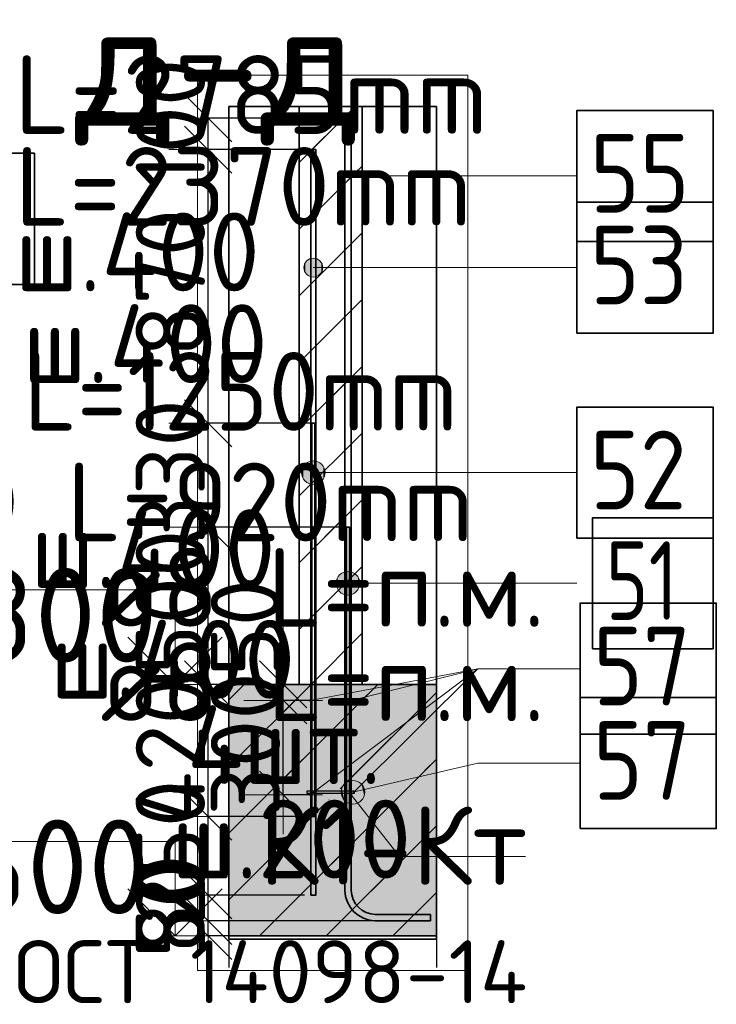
# Model space of a CAD drawing. Header units: millimetres. Extents: x 123094 to 184385, y 26948 to 48500.
# Tile 104 of 104: x 182170 to 184385, y 39527 to 42657. Entities that reach past the tile are written whole.
import ezdxf

# ---------------------------------------------------------------- set-up
doc = ezdxf.new("R2010")
doc.units = ezdxf.units.MM
doc.header["$PDMODE"] = 65
doc.linetypes.add('______11', pattern=[500, 400, -50, 0, -50])
doc.linetypes.add('______5', pattern=[1100, 800, -100, 100, -100])
for name, color, linetype, lineweight in [('Standard', 7, 'Continuous', 25), ('Арм.стержн. Выпуски', 180, 'Continuous', 35), ('Арматурный каркас 01', 4, 'Continuous', 35), ('Высотная отметки_ общее', 7, 'Continuous', 13), ('Размерная линия_ общее', 7, 'Continuous', 13), ('Стена_ общее', 7, 'Continuous', 35), ('Фундамент_ общее', 7, 'Continuous', 35)]:
    doc.layers.add(name, color=color, linetype=linetype, lineweight=lineweight)
doc.styles.add('ISOCPEUR', font='ISOCPEUR')
doc.dimstyles.new('DIMSTYLE_3', dxfattribs={"dimtxt": 220, "dimasz": 250, "dimexe": 0, "dimexo": 0, "dimgap": 110, "dimtad": 2, "dimdec": 0, "dimrnd": 5, "dimzin": 12, "dimdsep": 46, "dimtxsty": 'ISOCPEUR', "dimblk1": 'ALL_ML_STRICH', "dimblk2": 'ALL_ML_STRICH', "dimsah": 1, "dimcen": 0, "dimclrd": 7, "dimclre": 256, "dimclrt": 7, "dimadec": 0, "dimazin": 0, "dimtfac": 1, "dimtdec": 0, "dimtix": 1, "dimtmove": 2, "dimatfit": 3, "dimfxl": 0, "dimtzin": 0, "dimlwd": 0, "dimlwe": -3, "dimarcsym": 0})
doc.dimstyles.new('DIMSTYLE_5', dxfattribs={"dimtxt": 220, "dimasz": 250, "dimexe": 0, "dimexo": 0, "dimgap": 110, "dimtad": 2, "dimdec": 0, "dimrnd": 5, "dimzin": 12, "dimdsep": 46, "dimtxsty": 'ISOCPEUR', "dimblk1": 'ALL_ML_STRICH', "dimblk2": 'ALL_ML_STRICH', "dimsah": 1, "dimcen": 0, "dimclrd": 7, "dimclre": 256, "dimclrt": 7, "dimadec": 0, "dimazin": 0, "dimtfac": 1, "dimtdec": 0, "dimtix": 1, "dimtmove": 2, "dimatfit": 3, "dimfxl": 0, "dimtvp": 1.2, "dimtzin": 0, "dimlwd": 0, "dimlwe": -3, "dimarcsym": 0})
pattern_1 = [(45, (0, 0), (-212.13203, 212.13203), [400, -50, 0, -50]), (45, (-106.07, 106.07), (-212.13203, 212.13203), [800, -100, 100, -100])]

# ---------------------------------------------------------------- blocks, each defined once
blk = doc.blocks.new('COMPLEX_ELEVATIONDIM_3')
at = {"layer": 'Высотная отметки_ общее', "color": 7, "linetype": 'Continuous', "lineweight": 13, "transparency": 33554687}
for p, q in [((182664.3, 40843.9), (181464.3, 40843.9)), ((182664.3, 40543.9), (182664.3, 40843.9)), ((182664.3, 40543.9), (182514.3, 40693.9)), ((182664.3, 40543.9), (182814.3, 40693.9)), ((182664.3, 40543.9), (182664.3, 40543.9)), ((182664.3, 40543.9), (182664.3, 40543.9)), ((182664.3, 40543.9), (182730.4, 40543.9)), ((182664.3, 40543.9), (182664.3, 40543.9)), ((182664.3, 40543.9), (182664.3, 40543.9)), ((182664.3, 40043.9), (181464.3, 40043.9)), ((182664.3, 39743.9), (182664.3, 40043.9)), ((182664.3, 39743.9), (182514.3, 39893.9)), ((182664.3, 39743.9), (182814.3, 39893.9)), ((182664.3, 39743.9), (182664.3, 39743.9)), ((182664.3, 39743.9), (182664.3, 39743.9)), ((182664.3, 39743.9), (182730.4, 39743.9)), ((182664.3, 39743.9), (182664.3, 39743.9)), ((182664.3, 39743.9), (182664.3, 39743.9))]:
    blk.add_line(p, q, dxfattribs=at)
at = {"layer": 'Высотная отметки_ общее', "color": 7, "linetype": 'Continuous', "lineweight": 13, "transparency": 33554687, "char_height": 300, "attachment_point": 7, "style": 'ISOCPEUR'}
for s, insert, width in [('\\W0.95;-3.800', (181524.3, 40613.9), 1281.435), ('\\W0.95;-4.600', (181494.3, 39813.9), 1311.684)]:
    blk.add_mtext(s, dxfattribs=dict(at, insert=insert, width=width))
blk = doc.blocks.new('ALL_ML_STRICH')
at = {"color": 0, "linetype": 'ByBlock', "lineweight": -2}
for p, q in [((0, -0.5), (0, 0.5)), ((-0.3, -0.3), (0.3, 0.3)), ((-1, 0), (0.5, 0))]:
    blk.add_line(p, q, dxfattribs=at)
blk = doc.blocks.new('*D256')
at = {"layer": 'DEFPOINTS', "color": 7, "linetype": 'Continuous', "lineweight": 13, "transparency": 33554687}
for p in [(183476.1, 39791.9), (182769.5, 39743.9), (182874.2, 39743.9)]:
    blk.add_point(p, dxfattribs=at)
at = {"layer": 'Размерная линия_ общее', "color": 253, "linetype": 'Continuous', "lineweight": -2, "true_color": 0xa0a0a0, "transparency": 33554687}
for p, q in [((183456.1, 39791.9), (182769.5, 39791.9)), ((182854.2, 39743.9), (182769.5, 39743.9))]:
    blk.add_line(p, q, dxfattribs=at)
at = {"layer": 'Размерная линия_ общее', "color": 7, "linetype": 'Continuous', "lineweight": -2, "transparency": 33554687}
blk.add_line((182769.5, 39743.9), (182769.5, 39791.9), dxfattribs=at)
at = {"layer": 'Размерная линия_ общее', "color": 7, "linetype": 'Continuous', "lineweight": 13, "transparency": 33554687, "xscale": 250, "yscale": 250, "zscale": 250}
for p, rotation in [((182769.5, 39743.9), 270), ((182769.5, 39791.9), 90)]:
    blk.add_blockref('ALL_ML_STRICH', p, dxfattribs=dict(at, rotation=rotation))
at = {"layer": 'Размерная линия_ общее', "color": 7, "linetype": 'Continuous', "lineweight": 13, "transparency": 33554687, "insert": (182649.4, 39828.1), "char_height": 220, "width": 440, "attachment_point": 5, "rotation": 90, "style": 'ISOCPEUR'}
blk.add_mtext('\\A1;{50}', dxfattribs=at)
blk = doc.blocks.new('*D257')
at = {"layer": 'DEFPOINTS', "color": 7, "linetype": 'Continuous', "lineweight": 13, "transparency": 33554687}
for p in [(183096, 39873.9), (182769.5, 39791.9), (183476.1, 39791.9)]:
    blk.add_point(p, dxfattribs=at)
at = {"layer": 'Размерная линия_ общее', "color": 253, "linetype": 'Continuous', "lineweight": -2, "true_color": 0xa0a0a0, "transparency": 33554687}
for p, q in [((183076, 39873.9), (182769.5, 39873.9)), ((183456.1, 39791.9), (182769.5, 39791.9))]:
    blk.add_line(p, q, dxfattribs=at)
at = {"layer": 'Размерная линия_ общее', "color": 7, "linetype": 'Continuous', "lineweight": -2, "transparency": 33554687}
blk.add_line((182769.5, 39791.9), (182769.5, 39873.9), dxfattribs=at)
at = {"layer": 'Размерная линия_ общее', "color": 7, "linetype": 'Continuous', "lineweight": 13, "transparency": 33554687, "xscale": 250, "yscale": 250, "zscale": 250}
for p, rotation in [((182769.5, 39791.9), 270), ((182769.5, 39873.9), 90)]:
    blk.add_blockref('ALL_ML_STRICH', p, dxfattribs=dict(at, rotation=rotation))
at = {"layer": 'Размерная линия_ общее', "color": 7, "linetype": 'Continuous', "lineweight": 13, "transparency": 33554687, "insert": (182649.5, 39843.9), "char_height": 220, "width": 440, "attachment_point": 5, "rotation": 90, "style": 'ISOCPEUR'}
blk.add_mtext('\\A1;{80}', dxfattribs=at)
blk = doc.blocks.new('*D258')
at = {"layer": 'DEFPOINTS', "color": 7, "linetype": 'Continuous', "lineweight": 13, "transparency": 33554687}
for p in [(183117.7, 40123.9), (182769.5, 39873.9), (183096, 39873.9)]:
    blk.add_point(p, dxfattribs=at)
at = {"layer": 'Размерная линия_ общее', "color": 253, "linetype": 'Continuous', "lineweight": -2, "true_color": 0xa0a0a0, "transparency": 33554687}
for p, q in [((183097.7, 40123.9), (182769.5, 40123.9)), ((183076, 39873.9), (182769.5, 39873.9))]:
    blk.add_line(p, q, dxfattribs=at)
at = {"layer": 'Размерная линия_ общее', "color": 7, "linetype": 'Continuous', "lineweight": -2, "transparency": 33554687}
blk.add_line((182769.5, 39873.9), (182769.5, 40123.9), dxfattribs=at)
at = {"layer": 'Размерная линия_ общее', "color": 7, "linetype": 'Continuous', "lineweight": 13, "transparency": 33554687, "xscale": 250, "yscale": 250, "zscale": 250}
for p, rotation in [((182769.5, 40123.9), 90), ((182769.5, 39873.9), 270)]:
    blk.add_blockref('ALL_ML_STRICH', p, dxfattribs=dict(at, rotation=rotation))
at = {"layer": 'Размерная линия_ общее', "color": 7, "linetype": 'Continuous', "lineweight": 13, "transparency": 33554687, "insert": (182649.5, 40009.9), "char_height": 220, "width": 660, "attachment_point": 5, "rotation": 90, "style": 'ISOCPEUR'}
blk.add_mtext('\\A1;{250}', dxfattribs=at)
blk = doc.blocks.new('*D259')
at = {"layer": 'DEFPOINTS', "color": 7, "linetype": 'Continuous', "lineweight": 13, "transparency": 33554687}
for p in [(182916.4, 40543.9), (182769.5, 40123.9), (183117.7, 40123.9)]:
    blk.add_point(p, dxfattribs=at)
at = {"layer": 'Размерная линия_ общее', "color": 253, "linetype": 'Continuous', "lineweight": -2, "true_color": 0xa0a0a0, "transparency": 33554687}
for p, q in [((182896.4, 40543.9), (182769.5, 40543.9)), ((183097.7, 40123.9), (182769.5, 40123.9))]:
    blk.add_line(p, q, dxfattribs=at)
at = {"layer": 'Размерная линия_ общее', "color": 7, "linetype": 'Continuous', "lineweight": -2, "transparency": 33554687}
blk.add_line((182769.5, 40123.9), (182769.5, 40543.9), dxfattribs=at)
at = {"layer": 'Размерная линия_ общее', "color": 7, "linetype": 'Continuous', "lineweight": 13, "transparency": 33554687, "xscale": 250, "yscale": 250, "zscale": 250}
for p, rotation in [((182769.5, 40543.9), 90), ((182769.5, 40123.9), 270)]:
    blk.add_blockref('ALL_ML_STRICH', p, dxfattribs=dict(at, rotation=rotation))
at = {"layer": 'Размерная линия_ общее', "color": 7, "linetype": 'Continuous', "lineweight": 13, "transparency": 33554687, "insert": (182649.5, 40333.9), "char_height": 220, "width": 660, "attachment_point": 5, "rotation": 90, "style": 'ISOCPEUR'}
blk.add_mtext('\\A1;{420}', dxfattribs=at)
blk = doc.blocks.new('*D260')
at = {"layer": 'DEFPOINTS', "color": 7, "linetype": 'Continuous', "lineweight": 13, "transparency": 33554687}
for p in [(183227.7, 41043.9), (182769.5, 40543.9), (182916.4, 40543.9)]:
    blk.add_point(p, dxfattribs=at)
at = {"layer": 'Размерная линия_ общее', "color": 253, "linetype": 'Continuous', "lineweight": -2, "true_color": 0xa0a0a0, "transparency": 33554687}
for p, q in [((183207.7, 41043.9), (182769.5, 41043.9)), ((182896.4, 40543.9), (182769.5, 40543.9))]:
    blk.add_line(p, q, dxfattribs=at)
at = {"layer": 'Размерная линия_ общее', "color": 7, "linetype": 'Continuous', "lineweight": -2, "transparency": 33554687}
blk.add_line((182769.5, 40543.9), (182769.5, 41043.9), dxfattribs=at)
at = {"layer": 'Размерная линия_ общее', "color": 7, "linetype": 'Continuous', "lineweight": 13, "transparency": 33554687, "xscale": 250, "yscale": 250, "zscale": 250}
for p, rotation in [((182769.5, 41043.9), 90), ((182769.5, 40543.9), 270)]:
    blk.add_blockref('ALL_ML_STRICH', p, dxfattribs=dict(at, rotation=rotation))
at = {"layer": 'Размерная линия_ общее', "color": 7, "linetype": 'Continuous', "lineweight": 13, "transparency": 33554687, "insert": (182649.5, 40804.9), "char_height": 220, "width": 660, "attachment_point": 5, "rotation": 90, "style": 'ISOCPEUR'}
blk.add_mtext('\\A1;{500}', dxfattribs=at)
blk = doc.blocks.new('*D261')
at = {"layer": 'DEFPOINTS', "color": 7, "linetype": 'Continuous', "lineweight": 13, "transparency": 33554687}
for p in [(183117.7, 41373.9), (182769.5, 41043.9), (183227.7, 41043.9)]:
    blk.add_point(p, dxfattribs=at)
at = {"layer": 'Размерная линия_ общее', "color": 253, "linetype": 'Continuous', "lineweight": -2, "true_color": 0xa0a0a0, "transparency": 33554687}
for p, q in [((183097.7, 41373.9), (182769.5, 41373.9)), ((183207.7, 41043.9), (182769.5, 41043.9))]:
    blk.add_line(p, q, dxfattribs=at)
at = {"layer": 'Размерная линия_ общее', "color": 7, "linetype": 'Continuous', "lineweight": -2, "transparency": 33554687}
blk.add_line((182769.5, 41043.9), (182769.5, 41373.9), dxfattribs=at)
at = {"layer": 'Размерная линия_ общее', "color": 7, "linetype": 'Continuous', "lineweight": 13, "transparency": 33554687, "xscale": 250, "yscale": 250, "zscale": 250}
for p, rotation in [((182769.5, 41373.9), 90), ((182769.5, 41043.9), 270)]:
    blk.add_blockref('ALL_ML_STRICH', p, dxfattribs=dict(at, rotation=rotation))
at = {"layer": 'Размерная линия_ общее', "color": 7, "linetype": 'Continuous', "lineweight": 13, "transparency": 33554687, "insert": (182649.5, 41219.9), "char_height": 220, "width": 660, "attachment_point": 5, "rotation": 90, "style": 'ISOCPEUR'}
blk.add_mtext('\\A1;{330}', dxfattribs=at)
blk = doc.blocks.new('*D262')
at = {"layer": 'DEFPOINTS', "color": 7, "linetype": 'Continuous', "lineweight": 13, "transparency": 33554687}
for p in [(183096, 42243.9), (182769.5, 41373.9), (183117.7, 41373.9)]:
    blk.add_point(p, dxfattribs=at)
at = {"layer": 'Размерная линия_ общее', "color": 253, "linetype": 'Continuous', "lineweight": -2, "true_color": 0xa0a0a0, "transparency": 33554687}
for p, q in [((183076, 42243.9), (182769.5, 42243.9)), ((183097.7, 41373.9), (182769.5, 41373.9))]:
    blk.add_line(p, q, dxfattribs=at)
at = {"layer": 'Размерная линия_ общее', "color": 7, "linetype": 'Continuous', "lineweight": -2, "transparency": 33554687}
blk.add_line((182769.5, 41373.9), (182769.5, 42243.9), dxfattribs=at)
at = {"layer": 'Размерная линия_ общее', "color": 7, "linetype": 'Continuous', "lineweight": 13, "transparency": 33554687, "xscale": 250, "yscale": 250, "zscale": 250}
for p, rotation in [((182769.5, 42243.9), 90), ((182769.5, 41373.9), 270)]:
    blk.add_blockref('ALL_ML_STRICH', p, dxfattribs=dict(at, rotation=rotation))
at = {"layer": 'Размерная линия_ общее', "color": 7, "linetype": 'Continuous', "lineweight": 13, "transparency": 33554687, "insert": (182649.5, 41819.9), "char_height": 220, "width": 660, "attachment_point": 5, "rotation": 90, "style": 'ISOCPEUR'}
blk.add_mtext('\\A1;{870}', dxfattribs=at)
blk = doc.blocks.new('*D263')
at = {"layer": 'DEFPOINTS', "color": 7, "linetype": 'Continuous', "lineweight": 13, "transparency": 33554687}
for p in [(183204.1, 42343.9), (182769.5, 42243.9), (183096, 42243.9)]:
    blk.add_point(p, dxfattribs=at)
at = {"layer": 'Размерная линия_ общее', "color": 253, "linetype": 'Continuous', "lineweight": -2, "true_color": 0xa0a0a0, "transparency": 33554687}
for p, q in [((183184.1, 42343.9), (182769.5, 42343.9)), ((183076, 42243.9), (182769.5, 42243.9))]:
    blk.add_line(p, q, dxfattribs=at)
at = {"layer": 'Размерная линия_ общее', "color": 7, "linetype": 'Continuous', "lineweight": -2, "transparency": 33554687}
blk.add_line((182769.5, 42243.9), (182769.5, 42343.9), dxfattribs=at)
at = {"layer": 'Размерная линия_ общее', "color": 7, "linetype": 'Continuous', "lineweight": 13, "transparency": 33554687, "xscale": 250, "yscale": 250, "zscale": 250}
for p, rotation in [((182769.5, 42243.9), 270), ((182769.5, 42343.9), 90)]:
    blk.add_blockref('ALL_ML_STRICH', p, dxfattribs=dict(at, rotation=rotation))
at = {"layer": 'Размерная линия_ общее', "color": 7, "linetype": 'Continuous', "lineweight": 13, "transparency": 33554687, "insert": (182649.5, 42326.9), "char_height": 220, "width": 660, "attachment_point": 5, "rotation": 90, "style": 'ISOCPEUR'}
blk.add_mtext('\\A1;{100}', dxfattribs=at)
blk = doc.blocks.new('*D264')
at = {"layer": 'DEFPOINTS', "color": 7, "linetype": 'Continuous', "lineweight": 13, "transparency": 33554687}
for p in [(183111.8, 40492.9), (183008.2, 40192.9), (183111.8, 40192.9)]:
    blk.add_point(p, dxfattribs=at)
at = {"layer": 'Размерная линия_ общее', "color": 253, "linetype": 'Continuous', "lineweight": -2, "true_color": 0xa0a0a0, "transparency": 33554687}
for p, q in [((183091.8, 40492.9), (183008.2, 40492.9)), ((183091.8, 40192.9), (183008.2, 40192.9))]:
    blk.add_line(p, q, dxfattribs=at)
at = {"layer": 'Размерная линия_ общее', "color": 7, "linetype": 'Continuous', "lineweight": -2, "transparency": 33554687}
blk.add_line((183008.2, 40192.9), (183008.2, 40492.9), dxfattribs=at)
at = {"layer": 'Размерная линия_ общее', "color": 7, "linetype": 'Continuous', "lineweight": 13, "transparency": 33554687, "xscale": 250, "yscale": 250, "zscale": 250}
for p, rotation in [((183008.2, 40492.9), 90), ((183008.2, 40192.9), 270)]:
    blk.add_blockref('ALL_ML_STRICH', p, dxfattribs=dict(at, rotation=rotation))
at = {"layer": 'Размерная линия_ общее', "color": 7, "linetype": 'Continuous', "lineweight": 13, "transparency": 33554687, "insert": (182888.2, 40353.9), "char_height": 220, "width": 660, "attachment_point": 5, "rotation": 90, "style": 'ISOCPEUR'}
blk.add_mtext('\\A1;{300}', dxfattribs=at)
blk = doc.blocks.new('*D265')
at = {"layer": 'DEFPOINTS', "color": 7, "linetype": 'Continuous', "lineweight": 13, "transparency": 33554687}
for p in [(183002, 40543.9), (183008.2, 40492.9), (183111.8, 40492.9)]:
    blk.add_point(p, dxfattribs=at)
at = {"layer": 'Размерная линия_ общее', "color": 253, "linetype": 'Continuous', "lineweight": -2, "true_color": 0xa0a0a0, "transparency": 33554687}
for p, q in [((183008.2, 40543.9), (183008.2, 40543.9)), ((183091.8, 40492.9), (183008.2, 40492.9))]:
    blk.add_line(p, q, dxfattribs=at)
at = {"layer": 'Размерная линия_ общее', "color": 7, "linetype": 'Continuous', "lineweight": -2, "transparency": 33554687}
blk.add_line((183008.2, 40492.9), (183008.2, 40543.9), dxfattribs=at)
at = {"layer": 'Размерная линия_ общее', "color": 7, "linetype": 'Continuous', "lineweight": 13, "transparency": 33554687, "xscale": 250, "yscale": 250, "zscale": 250}
for p, rotation in [((183008.2, 40492.9), 270), ((183008.2, 40543.9), 90)]:
    blk.add_blockref('ALL_ML_STRICH', p, dxfattribs=dict(at, rotation=rotation))
at = {"layer": 'Размерная линия_ общее', "color": 7, "linetype": 'Continuous', "lineweight": 13, "transparency": 33554687, "insert": (182888.2, 40723.5), "char_height": 220, "width": 440, "attachment_point": 5, "rotation": 90, "style": 'ISOCPEUR'}
blk.add_mtext('\\A1;{50}', dxfattribs=at)

msp = doc.modelspace()

# ---------------------------------------------------------------- hatches: boundary and pattern name
at = {"layer": 'Standard', "linetype": 'Continuous', "lineweight": 35, "transparency": 33554687}
h = msp.add_hatch(dxfattribs=at)
h.set_pattern_fill('__________539', scale=100, style=0, pattern_type=2)
h.set_pattern_definition(pattern_1)
h.paths.add_polyline_path([(183059, 40543.9), (183259, 40543.9), (183259, 42381), (183059, 42381)], flags=0)
at = {"layer": 'Standard', "linetype": 'Continuous', "lineweight": 13, "transparency": 33554687}
h = msp.add_hatch(dxfattribs=at)
h.set_pattern_fill('__________539', scale=100, style=0, pattern_type=2)
h.set_pattern_definition(pattern_1)
h.paths.add_polyline_path([(183495.6, 39743.9), (183495.6, 40543.9), (182835.6, 40543.9), (182835.6, 39743.9)], flags=0)
msp.add_hatch(color=9, dxfattribs=at).paths.add_polyline_path([(183495.6, 39743.9), (183495.6, 40543.9), (182835.6, 40543.9), (182835.6, 39743.9)])
at = {"layer": 'Арм.стержн. Выпуски', "linetype": 'Continuous', "lineweight": 13, "transparency": 33554687}
for points in [[(183078.2, 41853.7), (183078.2, 41883.7), (183074, 41868.7)], [(183089, 41842.9), (183089, 41894.5), (183078.2, 41883.7)], [(183089, 41842.9), (183078.2, 41883.7), (183078.2, 41853.7)], [(183104, 41838.7), (183104, 41898.7), (183089, 41894.5)], [(183104, 41838.7), (183089, 41894.5), (183089, 41842.9)], [(183119, 41842.9), (183119, 41894.5), (183104, 41898.7)], [(183119, 41842.9), (183104, 41898.7), (183104, 41838.7)], [(183129.8, 41853.7), (183129.8, 41883.7), (183119, 41894.5)], [(183129.8, 41853.7), (183119, 41894.5), (183119, 41842.9)], [(183129.8, 41883.7), (183129.8, 41853.7), (183134, 41868.7)], [(183071.8, 41198.2), (183071.8, 41235.7), (183066.5, 41217)], [(183085.3, 41184.7), (183085.3, 41249.2), (183071.8, 41235.7)], [(183085.3, 41184.7), (183071.8, 41235.7), (183071.8, 41198.2)], [(183104, 41179.5), (183104, 41254.5), (183085.3, 41249.2)], [(183104, 41179.5), (183085.3, 41249.2), (183085.3, 41184.7)], [(183122.8, 41184.7), (183122.8, 41249.2), (183104, 41254.5)], [(183122.8, 41184.7), (183104, 41254.5), (183104, 41179.5)], [(183136.3, 41198.2), (183136.3, 41235.7), (183122.8, 41249.2)], [(183136.3, 41198.2), (183122.8, 41249.2), (183122.8, 41184.7)], [(183136.3, 41235.7), (183136.3, 41198.2), (183141.5, 41217)], [(183181.8, 40846.6), (183181.8, 40884.1), (183176.5, 40865.3)], [(183195.3, 40833.1), (183195.3, 40897.6), (183181.8, 40884.1)], [(183195.3, 40833.1), (183181.8, 40884.1), (183181.8, 40846.6)], [(183214, 40827.8), (183214, 40902.8), (183195.3, 40897.6)], [(183214, 40827.8), (183195.3, 40897.6), (183195.3, 40833.1)], [(183232.8, 40833.1), (183232.8, 40897.6), (183214, 40902.8)], [(183232.8, 40833.1), (183214, 40902.8), (183214, 40827.8)], [(183246.3, 40846.6), (183246.3, 40884.1), (183232.8, 40897.6)], [(183246.3, 40846.6), (183232.8, 40897.6), (183232.8, 40833.1)], [(183246.3, 40884.1), (183246.3, 40846.6), (183251.5, 40865.3)]]:
    msp.add_hatch(color=7, dxfattribs=at).paths.add_polyline_path(points)
at = {"layer": 'Арматурный каркас 01', "linetype": 'Continuous', "lineweight": 50, "transparency": 33554687}
for points in [[(183098, 40492.9), (183097.7, 40494.5), (183096.9, 40495.8), (183095.6, 40496.6), (183094, 40496.9), (183092.5, 40496.6), (183091.2, 40495.8), (183090.3, 40494.5), (183090, 40492.9), (183090.3, 40491.4), (183091.2, 40490.1), (183092.5, 40489.2), (183094, 40488.9), (183095.6, 40489.2), (183096.9, 40490.1), (183097.7, 40491.4)], [(183228, 40492.9), (183227.7, 40494.5), (183226.9, 40495.8), (183225.6, 40496.6), (183224, 40496.9), (183222.5, 40496.6), (183221.2, 40495.8), (183220.3, 40494.5), (183220, 40492.9), (183220.3, 40491.4), (183221.2, 40490.1), (183222.5, 40489.2), (183224, 40488.9), (183225.6, 40489.2), (183226.9, 40490.1), (183227.7, 40491.4)], [(183098, 40192.9), (183097.7, 40194.5), (183096.9, 40195.8), (183095.6, 40196.6), (183094, 40196.9), (183092.5, 40196.6), (183091.2, 40195.8), (183090.3, 40194.5), (183090, 40192.9), (183090.3, 40191.4), (183091.2, 40190.1), (183092.5, 40189.2), (183094, 40188.9), (183095.6, 40189.2), (183096.9, 40190.1), (183097.7, 40191.4)], [(183228, 40192.9), (183227.7, 40194.5), (183226.9, 40195.8), (183225.6, 40196.6), (183224, 40196.9), (183222.5, 40196.6), (183221.2, 40195.8), (183220.3, 40194.5), (183220, 40192.9), (183220.3, 40191.4), (183221.2, 40190.1), (183222.5, 40189.2), (183224, 40188.9), (183225.6, 40189.2), (183226.9, 40190.1), (183227.7, 40191.4)]]:
    msp.add_hatch(color=40, dxfattribs=at).paths.add_polyline_path(points)
at = {"layer": 'Арматурный каркас 01', "linetype": 'Continuous', "lineweight": 13, "transparency": 33554687}
for points in [[(183219.1, 40165.3), (183204.4, 40228.1), (183194.4, 40211.8)], [(183238.6, 40164.4), (183221.5, 40237.4), (183204.4, 40228.1)], [(183238.6, 40164.4), (183204.4, 40228.1), (183219.1, 40165.3)], [(183255.6, 40173.8), (183241, 40236.6), (183221.5, 40237.4)], [(183255.6, 40173.8), (183221.5, 40237.4), (183238.6, 40164.4)], [(183265.7, 40190), (183257.2, 40226.5), (183241, 40236.6)], [(183265.7, 40190), (183241, 40236.6), (183255.6, 40173.8)], [(183257.2, 40226.5), (183265.7, 40190), (183266.5, 40209.5)], [(183202.9, 40175.3), (183194.4, 40211.8), (183193.5, 40192.4)], [(183219.1, 40165.3), (183194.4, 40211.8), (183202.9, 40175.3)]]:
    msp.add_hatch(color=7, dxfattribs=at).paths.add_polyline_path(points)

# ---------------------------------------------------------------- linework, layer by layer
at = {"layer": 'Standard', "color": 52, "linetype": 'Continuous', "lineweight": 13, "transparency": 33554687}
for p, q in [((182835.6, 39733.9), (182835.6, 42381)), ((182835.6, 39733.9), (182835.6, 42381)), ((182835.6, 42381), (183495.6, 42381)), ((183495.6, 42381), (182835.6, 42381)), ((183495.6, 39733.9), (183495.6, 42381)), ((183495.6, 39733.9), (183495.6, 42381)), ((182835.6, 39733.9), (183495.6, 39733.9)), ((183495.6, 39733.9), (182835.6, 39733.9))]:
    msp.add_line(p, q, dxfattribs=at)
at = {"layer": 'Standard', "color": 52, "linetype": 'Continuous', "lineweight": 35, "transparency": 33554687}
for p, q in [((182835.6, 39733.9), (182835.6, 42381)), ((182835.6, 39733.9), (182835.6, 42381)), ((182835.6, 42381), (183495.6, 42381)), ((183495.6, 42381), (182835.6, 42381)), ((183495.6, 39733.9), (183495.6, 42381)), ((183495.6, 39733.9), (183495.6, 42381)), ((182835.6, 39733.9), (183495.6, 39733.9)), ((183495.6, 39733.9), (182835.6, 39733.9))]:
    msp.add_line(p, q, dxfattribs=at)
at = {"layer": 'Standard', "color": 7, "linetype": 'Continuous', "lineweight": 25, "transparency": 33554687}
for p, q in [((183359, 42381), (182959, 42381)), ((183359, 42381), (182959, 42381)), ((182835.6, 40643.9), (182835.6, 39643.9)), ((182835.6, 40643.9), (182835.6, 39643.9)), ((183495.6, 40643.9), (183495.6, 39643.9)), ((183495.6, 40643.9), (183495.6, 39643.9))]:
    msp.add_line(p, q, dxfattribs=at)
at = {"layer": 'Standard', "color": 7, "linetype": 'Continuous', "lineweight": 35, "transparency": 33554687}
for p, q in [((183059, 42381), (183059, 40543.9)), ((183059, 42381), (183059, 40543.9)), ((183259, 40543.9), (183259, 42381)), ((183259, 40543.9), (183259, 42381)), ((183059, 40543.9), (182835.6, 40543.9)), ((183059, 40543.9), (182835.6, 40543.9)), ((183495.6, 40543.9), (183259, 40543.9)), ((183495.6, 40543.9), (183259, 40543.9)), ((182835.6, 39743.9), (183495.6, 39743.9)), ((182835.6, 39743.9), (183495.6, 39743.9))]:
    msp.add_line(p, q, dxfattribs=at)
at = {"layer": 'Standard', "color": 253, "linetype": '______11', "lineweight": 35, "true_color": 0xababab, "transparency": 33554687}
for p, q in [((183059, 42203.4), (183236.6, 42381)), ((183059, 41779.1), (183259, 41979.1)), ((183059, 41354.8), (183259, 41554.8)), ((183059, 40930.6), (183259, 41130.6)), ((183096.7, 40543.9), (183259, 40706.3))]:
    msp.add_line(p, q, dxfattribs=at)
at = {"layer": 'Standard', "color": 253, "linetype": '______5', "lineweight": 35, "true_color": 0xababab, "transparency": 33554687}
for p, q in [((183059, 41991.2), (183259, 42191.2)), ((183059, 41567), (183259, 41767)), ((183059, 41142.7), (183259, 41342.7)), ((183059, 40718.4), (183259, 40918.4))]:
    msp.add_line(p, q, dxfattribs=at)
at = {"layer": 'Standard', "color": 253, "linetype": '______11', "lineweight": 13, "true_color": 0xababab, "transparency": 33554687}
for p, q in [((182835.6, 40282.9), (183096.7, 40543.9)), ((182835.6, 39858.6), (183495.6, 40518.6)), ((183145.2, 39743.9), (183495.6, 40094.4))]:
    msp.add_line(p, q, dxfattribs=at)
at = {"layer": 'Standard', "color": 253, "linetype": '______5', "lineweight": 13, "true_color": 0xababab, "transparency": 33554687}
for p, q in [((182835.6, 40070.8), (183308.8, 40543.9)), ((182835.6, 40495), (182884.5, 40543.9)), ((182933, 39743.9), (183495.6, 40306.5)), ((183357.3, 39743.9), (183495.6, 39882.2))]:
    msp.add_line(p, q, dxfattribs=at)
at = {"layer": 'Standard', "color": 7, "linetype": 'Continuous', "lineweight": 13, "transparency": 33554687}
for points in [[(182735.6, 39633.9), (183595.6, 39633.9), (183595.6, 42481), (182735.6, 42481), (182735.6, 39633.9)], [(183224, 40192.9), (183378.1, 39996.1), (183778.1, 39996.1)]]:
    msp.add_lwpolyline(points, dxfattribs=at)
at = {"layer": 'Арм.стержн. Выпуски', "color": 7, "linetype": 'Continuous', "lineweight": 13, "transparency": 33554687}
for p, q in [((183426.9, 42160.3), (183214.1, 42160.3)), ((183426.9, 42160.3), (183941.9, 42160.3)), ((183104, 41898.7), (183104, 41898.7)), ((183074, 41868.7), (183074, 41868.7)), ((183436.9, 41868.7), (183104, 41868.7)), ((183134, 41868.7), (183134, 41868.7)), ((183436.9, 41868.7), (183941.9, 41868.7)), ((183104, 41838.7), (183104, 41838.7)), ((183104, 41254.5), (183104, 41254.5)), ((183066.5, 41217), (183066.5, 41217)), ((183446.9, 41217), (183104, 41217)), ((183141.5, 41217), (183141.5, 41217)), ((183446.9, 41217), (183941.9, 41217)), ((183104, 41179.5), (183104, 41179.5)), ((183214, 40902.8), (183214, 40902.8)), ((183176.5, 40865.3), (183176.5, 40865.3)), ((183471.9, 40865.3), (183214, 40865.3)), ((183251.5, 40865.3), (183251.5, 40865.3)), ((183471.9, 40865.3), (183941.9, 40865.3)), ((183214, 40827.8), (183214, 40827.8))]:
    msp.add_line(p, q, dxfattribs=at)
at = {"layer": 'Арм.стержн. Выпуски', "color": 7, "linetype": 'Continuous', "lineweight": 35, "transparency": 33554687}
for points in [[(183941.9, 41952), (184375.2, 41952), (184375.2, 42368.7), (183941.9, 42368.7), (183941.9, 41952)], [(181758.9, 41815.5), (182217.3, 41815.5), (182217.3, 42232.2), (181758.9, 42232.2), (181758.9, 41815.5)], [(183941.9, 41660.3), (184375.2, 41660.3), (184375.2, 42077), (183941.9, 42077), (183941.9, 41660.3)], [(183941.9, 41008.7), (184375.2, 41008.7), (184375.2, 41425.3), (183941.9, 41425.3), (183941.9, 41008.7)], [(183991.9, 40657), (184375.2, 40657), (184375.2, 41073.7), (183991.9, 41073.7), (183991.9, 40657)]]:
    msp.add_lwpolyline(points, dxfattribs=at)
at = {"layer": 'Арм.стержн. Выпуски', "color": 240, "linetype": 'Continuous', "lineweight": 35, "transparency": 33554687}
msp.add_lwpolyline([(183476.1, 39791.9), (183299.5, 39791.9), (183281.9, 39794.4), (183263.8, 39800.4), (183247.1, 39809.7), (183233.3, 39821.2), (183221.9, 39834.9), (183212.5, 39851.6), (183206.5, 39869.8), (183204.1, 39887.3), (183204.1, 42343.9), (183224.1, 42343.9), (183224.1, 39888.7), (183226.1, 39874.3), (183230.9, 39859.7), (183238.4, 39846.3), (183247.5, 39835.4), (183258.5, 39826.3), (183271.9, 39818.7), (183286.5, 39813.9), (183300.8, 39811.9), (183476.1, 39811.9), (183476.1, 39791.9)], dxfattribs=at)
at = {"layer": 'Арм.стержн. Выпуски', "color": 41, "linetype": 'Continuous', "lineweight": 35, "transparency": 33554687}
msp.add_lwpolyline([(183096, 39873.9), (183096, 42243.9), (183112, 42243.9), (183112, 39873.9), (183096, 39873.9)], dxfattribs=at)
at = {"layer": 'Арм.стержн. Выпуски', "color": 4, "linetype": 'Continuous', "lineweight": 35, "transparency": 33554687}
for points in [[(183099, 40123.9), (183099, 41373.9), (183109, 41373.9), (183109, 40123.9), (183099, 40123.9)], [(183209, 40123.9), (183209, 41043.9), (183219, 41043.9), (183219, 40123.9), (183209, 40123.9)]]:
    msp.add_lwpolyline(points, dxfattribs=at)
at = {"layer": 'Арм.стержн. Выпуски', "color": 7, "linetype": 'Continuous', "lineweight": 13, "transparency": 33554687}
for centre, radius in [((183104, 41868.7), 30), ((183104, 41217), 37.5), ((183214, 40865.3), 37.5)]:
    msp.add_circle(centre, radius, dxfattribs=at)
at = {"layer": 'Арматурный каркас 01', "color": 7, "linetype": 'Continuous', "lineweight": 13, "transparency": 33554687}
for p, q in [((183626.9, 40593.7), (183094, 40192.9)), ((183626.9, 40593.7), (183094, 40492.9)), ((183626.9, 40593.7), (183224, 40192.9)), ((183626.9, 40593.7), (183224, 40492.9)), ((183626.9, 40593.7), (183951.9, 40593.7)), ((183626.9, 40293.7), (183230, 40200.9)), ((183626.9, 40293.7), (183951.9, 40293.7)), ((183221.5, 40237.4), (183221.5, 40237.4)), ((183193.5, 40192.4), (183193.5, 40192.4)), ((183266.5, 40209.5), (183266.5, 40209.5)), ((183238.6, 40164.4), (183238.6, 40164.4))]:
    msp.add_line(p, q, dxfattribs=at)
at = {"layer": 'Арматурный каркас 01', "color": 7, "linetype": 'Continuous', "lineweight": 35, "transparency": 33554687}
for points in [[(183951.9, 40385.3), (184385.2, 40385.3), (184385.2, 40802), (183951.9, 40802), (183951.9, 40385.3)], [(183951.9, 40085.3), (184385.2, 40085.3), (184385.2, 40502), (183951.9, 40502), (183951.9, 40085.3)]]:
    msp.add_lwpolyline(points, dxfattribs=at)
at = {"layer": 'Арматурный каркас 01', "color": 40, "linetype": 'Continuous', "lineweight": 25, "transparency": 33554687}
msp.add_lwpolyline([(183084, 40204.9), (183234, 40204.9), (183234, 40196.9), (183084, 40196.9), (183084, 40204.9)], dxfattribs=at)
at = {"layer": 'Арматурный каркас 01', "color": 7, "linetype": 'Continuous', "lineweight": 13, "transparency": 33554687}
msp.add_circle((183230, 40200.9), 37.5, dxfattribs=at)
at = {"layer": 'Стена_ общее', "color": 7, "linetype": 'Continuous', "lineweight": 35, "transparency": 33554687}
msp.add_line((183059, 40543.9), (183259, 40543.9), dxfattribs=at)
msp.add_line((183059, 40543.9), (183259, 40543.9), dxfattribs=at)
at = {"layer": 'Фундамент_ общее', "transparency": 33554687}
msp.add_line((183259, 40543.9), (183059, 40543.9), dxfattribs=at)
at = {"layer": 'Фундамент_ общее', "color": 7, "linetype": 'Continuous', "lineweight": 35, "transparency": 33554687}
msp.add_line((183259, 40543.9), (183059, 40543.9), dxfattribs=at)

# ---------------------------------------------------------------- block references
at = {"layer": 'Высотная отметки_ общее', "color": 7, "linetype": 'Continuous', "lineweight": 13, "transparency": 33554687}
msp.add_blockref('COMPLEX_ELEVATIONDIM_3', (0, 0), dxfattribs=at)

# ---------------------------------------------------------------- texts
at = {"layer": 'Standard', "color": 7, "linetype": 'Continuous', "lineweight": 13, "transparency": 33554687, "insert": (183254.1, 42488.4), "char_height": 400, "width": 1022.609, "attachment_point": 6, "style": 'ISOCPEUR'}
msp.add_mtext('\\A1;{\\fISOCPEUR|i0|b0;\\H400.000000;\\W1.000000;\\C7;д-д}\\P', dxfattribs=at)
at = {"layer": 'Standard', "color": 7, "linetype": 'Continuous', "lineweight": 13, "transparency": 33554687, "insert": (183784.2, 40157), "char_height": 250, "width": 2191.875, "attachment_point": 3, "line_spacing_factor": 1.024096}
msp.add_mtext('\\A1;{\\fISOCPEUR|i0|b0;\\H250.000000;\\W1.000000;\\C7;К1-Кт}\\P{\\fISOCPEUR|i0|b0;\\H200.000000;\\W1.000000;\\C7;ГОСТ 14098-14}\\P', dxfattribs=at)
at = {"layer": 'Арм.стержн. Выпуски', "color": 7, "linetype": 'Continuous', "lineweight": 25, "transparency": 33554687, "char_height": 250, "attachment_point": 7, "style": 'ISOCPEUR'}
for s, insert, width in [('\\W0.98;ø20 L=2785mm ', (181466.9, 42293.7), 2496.203), ('\\W0.87;55', (183983.6, 42043.7), 459.01), ('\\W0.96;ø16 L=2370mm ', (181516.9, 42002), 2443.772), ('\\W0.95;ш.400 ', (182154.4, 41793.7), 1118.529), ('\\W0.87;53', (183983.6, 41752), 459.01), ('\\W0.95;ш.400 ', (182179.4, 41502), 1118.529), ('\\W0.94;ø10 L=1250mm ', (181566.9, 41350.3), 2391.341), ('\\W0.87;52', (183983.6, 41100.3), 459.01), ('\\W0.96;ø10 L=920mm ', (181691.9, 40998.7), 2268.514), ('\\W0.95;ш.400 ', (182204.4, 40850.3), 1118.529), ('\\W0.75;51', (184033.6, 40748.7), 393.567), ('\\W0.95;ш.400 ', (182266.9, 40498.7), 1118.529)]:
    msp.add_mtext(s, dxfattribs=dict(at, insert=insert, width=width))
at = {"layer": 'Арматурный каркас 01', "color": 7, "linetype": 'Continuous', "lineweight": 25, "transparency": 33554687, "char_height": 250, "attachment_point": 7, "style": 'ISOCPEUR'}
for s, insert, width in [('\\W0.97;ø8 L=п.м.', (182426.9, 40727), 1544.857), ('\\W0.87;57', (183993.6, 40477), 459.01), ('\\W0.97;ø8 L=п.м.', (182426.9, 40427), 1544.857), ('\\W0.95;4шт. ', (182701.9, 40227), 992.98), ('\\W0.87;57', (183993.6, 40177), 459.01), ('\\W0.95;ш.200 ', (182651.9, 39927), 1093.33)]:
    msp.add_mtext(s, dxfattribs=dict(at, insert=insert, width=width))

# ---------------------------------------------------------------- dimensions: what is measured, and where the dimension line sits
at = {"layer": 'Размерная линия_ общее', "color": 7, "linetype": 'Continuous', "lineweight": 13, "transparency": 33554687}
for base, p1, p2, dimstyle, picture, middle in [((182769.5, 42343.9), (183076, 42243.9), (183184.1, 42343.9), 'DIMSTYLE_5', '*D263', (182649.5, 42326.9)), ((182769.5, 42243.9), (183097.7, 41373.9), (183076, 42243.9), 'DIMSTYLE_3', '*D262', (182649.5, 41819.9)), ((182769.5, 41373.9), (183207.7, 41043.9), (183097.7, 41373.9), 'DIMSTYLE_5', '*D261', (182649.5, 41219.9)), ((182769.5, 41043.9), (182896.4, 40543.9), (183207.7, 41043.9), 'DIMSTYLE_5', '*D260', (182649.5, 40804.9)), ((183008.2, 40543.9), (183091.8, 40492.9), (183008.2, 40543.9), 'DIMSTYLE_5', '*D265', (182888.2, 40723.5)), ((182769.5, 40543.9), (183097.7, 40123.9), (182896.4, 40543.9), 'DIMSTYLE_5', '*D259', (182649.5, 40333.9)), ((183008.2, 40492.9), (183091.8, 40192.9), (183091.8, 40492.9), 'DIMSTYLE_5', '*D264', (182888.2, 40353.9)), ((182769.5, 40123.9), (183076, 39873.9), (183097.7, 40123.9), 'DIMSTYLE_5', '*D258', (182649.5, 40009.9)), ((182769.5, 39791.9), (182854.2, 39743.9), (183456.1, 39791.9), 'DIMSTYLE_5', '*D256', (182649.4, 39828.1)), ((182769.5, 39873.9), (183456.1, 39791.9), (183076, 39873.9), 'DIMSTYLE_5', '*D257', (182649.5, 39843.9))]:
    dim = msp.add_linear_dim(base=base, p1=p1, p2=p2, angle=90, dimstyle=dimstyle, override={"dimpost": '<>', "dimclrd": 7, "dimclre": 253, "dimclrt": 7, "dimlwd": 0, "dimlwe": 65533}, dxfattribs=at)
    dim.commit()
    dim.dimension.update_dxf_attribs({"geometry": picture, "text_midpoint": middle, "dimtype": 160})

doc.saveas('drawing.dxf')
